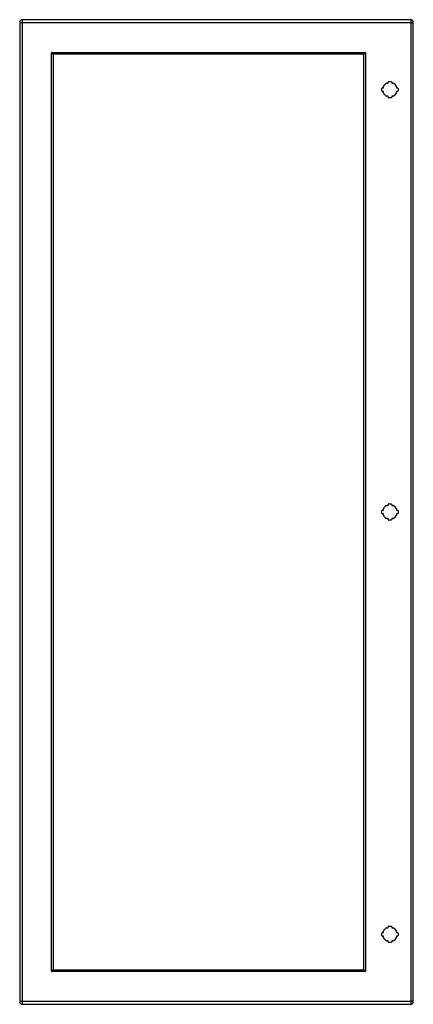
# Model space of a CAD drawing. Header units: inches. Extents: x 68.7 to 92.6, y 13.8 to 73.6.
import ezdxf

# ---------------------------------------------------------------- set-up
doc = ezdxf.new("R2010")
doc.units = ezdxf.units.IN
doc.header["$MEASUREMENT"] = 0
doc.layers.add('Visible Edges(ANSI)', color=7, linetype='Continuous', lineweight=25)
doc.layers.add('Visible Tangent Edges(ANSI)', color=7, linetype='Continuous', lineweight=25)

msp = doc.modelspace()

# ---------------------------------------------------------------- linework, layer by layer
at = {"layer": 'Visible Edges(ANSI)'}
for p, q in [((92.46, 73.64), (68.864, 73.64)), ((68.703, 73.479), (68.703, 13.998)), ((92.621, 13.998), (92.621, 73.479)), ((70.734, 71.533), (70.734, 15.944)), ((89.591, 71.551), (70.751, 71.551)), ((89.609, 15.944), (89.609, 71.533)), ((90.702, 69.319), (90.702, 69.461)), ((90.741, 69.5), (90.801, 69.5)), ((90.801, 69.5), (90.801, 69.589)), ((90.998, 69.786), (91.087, 69.786)), ((91.087, 69.786), (91.087, 69.846)), ((91.126, 69.885), (91.267, 69.885)), ((91.307, 69.846), (91.307, 69.786)), ((91.307, 69.786), (91.396, 69.786)), ((91.592, 69.589), (91.592, 69.5)), ((91.592, 69.5), (91.652, 69.5)), ((91.692, 69.461), (91.692, 69.319)), ((90.801, 69.28), (90.741, 69.28)), ((90.801, 69.191), (90.801, 69.28)), ((91.087, 68.994), (90.998, 68.994)), ((91.087, 68.934), (91.087, 68.994)), ((91.267, 68.895), (91.126, 68.895)), ((91.396, 68.994), (91.307, 68.994)), ((91.307, 68.994), (91.307, 68.934)), ((91.652, 69.28), (91.592, 69.28)), ((91.592, 69.28), (91.592, 69.191)), ((90.702, 43.668), (90.702, 43.81)), ((90.741, 43.849), (90.801, 43.849)), ((90.801, 43.849), (90.801, 43.938)), ((90.998, 44.135), (91.087, 44.135)), ((91.087, 44.135), (91.087, 44.195)), ((91.126, 44.234), (91.267, 44.234)), ((91.307, 44.195), (91.307, 44.135)), ((91.307, 44.135), (91.396, 44.135)), ((91.592, 43.938), (91.592, 43.849)), ((91.592, 43.849), (91.652, 43.849)), ((91.692, 43.81), (91.692, 43.668)), ((90.801, 43.629), (90.741, 43.629)), ((90.801, 43.54), (90.801, 43.629)), ((91.087, 43.343), (90.998, 43.343)), ((91.087, 43.283), (91.087, 43.343)), ((91.267, 43.244), (91.126, 43.244)), ((91.396, 43.343), (91.307, 43.343)), ((91.307, 43.343), (91.307, 43.283)), ((91.652, 43.629), (91.592, 43.629)), ((91.592, 43.629), (91.592, 43.54)), ((91.087, 18.483), (91.087, 18.543)), ((91.126, 18.582), (91.267, 18.582)), ((91.307, 18.543), (91.307, 18.483)), ((90.702, 18.016), (90.702, 18.158)), ((90.741, 18.197), (90.801, 18.197)), ((90.801, 17.977), (90.741, 17.977)), ((90.801, 18.197), (90.801, 18.286)), ((90.801, 17.888), (90.801, 17.977)), ((90.998, 18.483), (91.087, 18.483)), ((91.307, 18.483), (91.396, 18.483)), ((91.592, 18.286), (91.592, 18.197)), ((91.592, 18.197), (91.652, 18.197)), ((91.652, 17.977), (91.592, 17.977)), ((91.592, 17.977), (91.592, 17.888)), ((91.692, 18.158), (91.692, 18.016)), ((91.087, 17.691), (90.998, 17.691)), ((91.087, 17.631), (91.087, 17.691)), ((91.267, 17.592), (91.126, 17.592)), ((91.396, 17.691), (91.307, 17.691)), ((91.307, 17.691), (91.307, 17.631)), ((70.751, 15.926), (89.591, 15.926)), ((68.864, 13.837), (92.46, 13.837))]:
    msp.add_line(p, q, dxfattribs=at)
at = {"layer": 'Visible Edges(ANSI)', "flags": 128}
for points in [[(70.64, 71.611), (70.64, 71.612), (70.64, 71.612), (70.64, 71.612), (70.64, 71.612), (70.64, 71.612), (70.639, 71.612), (70.639, 71.612), (70.639, 71.612), (70.638, 71.613), (70.638, 71.613), (70.638, 71.613), (70.637, 71.613), (70.637, 71.614), (70.637, 71.614), (70.636, 71.614), (70.636, 71.614), (70.636, 71.614), (70.636, 71.614), (70.635, 71.615), (70.635, 71.615), (70.635, 71.615), (70.635, 71.615), (70.635, 71.615), (70.635, 71.615)], [(70.734, 71.533), (70.733, 71.536), (70.733, 71.54), (70.732, 71.543), (70.731, 71.546), (70.729, 71.549), (70.727, 71.553), (70.724, 71.556), (70.721, 71.559), (70.718, 71.562), (70.715, 71.566), (70.711, 71.569), (70.707, 71.572), (70.702, 71.576), (70.698, 71.579), (70.693, 71.582), (70.688, 71.585), (70.682, 71.589), (70.677, 71.592), (70.671, 71.595), (70.665, 71.598), (70.659, 71.602), (70.653, 71.605), (70.647, 71.608), (70.64, 71.611)], [(70.669, 71.65), (70.669, 71.65), (70.67, 71.65), (70.67, 71.65), (70.67, 71.649), (70.67, 71.649), (70.67, 71.649), (70.67, 71.649), (70.67, 71.648), (70.671, 71.648), (70.671, 71.648), (70.671, 71.648), (70.671, 71.647), (70.671, 71.647), (70.672, 71.647), (70.672, 71.646), (70.672, 71.646), (70.672, 71.646), (70.672, 71.645), (70.673, 71.645), (70.673, 71.645), (70.673, 71.645), (70.673, 71.644), (70.673, 71.644), (70.673, 71.644)], [(70.673, 71.644), (70.676, 71.638), (70.68, 71.632), (70.683, 71.626), (70.686, 71.62), (70.689, 71.614), (70.693, 71.608), (70.696, 71.602), (70.699, 71.597), (70.702, 71.592), (70.706, 71.587), (70.709, 71.582), (70.712, 71.578), (70.715, 71.574), (70.719, 71.57), (70.722, 71.566), (70.725, 71.563), (70.729, 71.56), (70.732, 71.558), (70.735, 71.556), (70.738, 71.554), (70.742, 71.553), (70.745, 71.552), (70.748, 71.551), (70.751, 71.551)], [(89.591, 71.551), (89.594, 71.551), (89.597, 71.552), (89.601, 71.553), (89.604, 71.554), (89.607, 71.556), (89.61, 71.558), (89.614, 71.56), (89.617, 71.563), (89.62, 71.566), (89.623, 71.57), (89.627, 71.574), (89.63, 71.578), (89.633, 71.582), (89.636, 71.587), (89.64, 71.592), (89.643, 71.597), (89.646, 71.602), (89.65, 71.608), (89.653, 71.614), (89.656, 71.62), (89.659, 71.626), (89.663, 71.632), (89.666, 71.638), (89.669, 71.644)], [(89.702, 71.611), (89.696, 71.608), (89.689, 71.605), (89.683, 71.602), (89.677, 71.598), (89.671, 71.595), (89.666, 71.592), (89.66, 71.589), (89.655, 71.585), (89.65, 71.582), (89.645, 71.579), (89.64, 71.576), (89.636, 71.572), (89.631, 71.569), (89.628, 71.566), (89.624, 71.563), (89.621, 71.559), (89.618, 71.556), (89.616, 71.553), (89.613, 71.549), (89.612, 71.546), (89.61, 71.543), (89.609, 71.54), (89.609, 71.536), (89.609, 71.533)], [(89.669, 71.644), (89.669, 71.644), (89.669, 71.644), (89.669, 71.645), (89.67, 71.645), (89.67, 71.645), (89.67, 71.645), (89.67, 71.646), (89.67, 71.646), (89.67, 71.646), (89.671, 71.647), (89.671, 71.647), (89.671, 71.647), (89.671, 71.648), (89.671, 71.648), (89.672, 71.648), (89.672, 71.648), (89.672, 71.649), (89.672, 71.649), (89.672, 71.649), (89.672, 71.649), (89.673, 71.65), (89.673, 71.65), (89.673, 71.65), (89.673, 71.65)], [(89.708, 71.615), (89.708, 71.615), (89.707, 71.615), (89.707, 71.615), (89.707, 71.615), (89.707, 71.615), (89.707, 71.614), (89.706, 71.614), (89.706, 71.614), (89.706, 71.614), (89.706, 71.614), (89.705, 71.614), (89.705, 71.613), (89.705, 71.613), (89.704, 71.613), (89.704, 71.613), (89.704, 71.612), (89.703, 71.612), (89.703, 71.612), (89.703, 71.612), (89.702, 71.612), (89.702, 71.612), (89.702, 71.612), (89.702, 71.612), (89.702, 71.611)], [(70.635, 15.862), (70.635, 15.862), (70.635, 15.862), (70.635, 15.862), (70.635, 15.862), (70.635, 15.862), (70.636, 15.862), (70.636, 15.863), (70.636, 15.863), (70.636, 15.863), (70.637, 15.863), (70.637, 15.863), (70.637, 15.864), (70.638, 15.864), (70.638, 15.864), (70.638, 15.864), (70.639, 15.864), (70.639, 15.865), (70.639, 15.865), (70.64, 15.865), (70.64, 15.865), (70.64, 15.865), (70.64, 15.865), (70.64, 15.865), (70.64, 15.865)], [(70.64, 15.865), (70.647, 15.869), (70.653, 15.872), (70.659, 15.875), (70.665, 15.878), (70.671, 15.882), (70.676, 15.885), (70.682, 15.888), (70.687, 15.891), (70.693, 15.895), (70.698, 15.898), (70.702, 15.901), (70.707, 15.905), (70.711, 15.908), (70.715, 15.911), (70.718, 15.914), (70.721, 15.918), (70.724, 15.921), (70.727, 15.924), (70.729, 15.927), (70.73, 15.931), (70.732, 15.934), (70.733, 15.937), (70.733, 15.94), (70.734, 15.944)], [(70.673, 15.833), (70.673, 15.833), (70.673, 15.832), (70.673, 15.832), (70.673, 15.832), (70.673, 15.832), (70.672, 15.832), (70.672, 15.831), (70.672, 15.831), (70.672, 15.831), (70.672, 15.83), (70.671, 15.83), (70.671, 15.83), (70.671, 15.829), (70.671, 15.829), (70.671, 15.829), (70.67, 15.828), (70.67, 15.828), (70.67, 15.828), (70.67, 15.828), (70.67, 15.828), (70.67, 15.827), (70.67, 15.827), (70.669, 15.827), (70.669, 15.827)], [(70.751, 15.926), (70.748, 15.926), (70.745, 15.925), (70.742, 15.924), (70.738, 15.923), (70.735, 15.921), (70.732, 15.919), (70.729, 15.916), (70.725, 15.914), (70.722, 15.91), (70.719, 15.907), (70.716, 15.903), (70.712, 15.899), (70.709, 15.895), (70.706, 15.89), (70.702, 15.885), (70.699, 15.88), (70.696, 15.874), (70.693, 15.869), (70.689, 15.863), (70.686, 15.857), (70.683, 15.851), (70.68, 15.845), (70.676, 15.839), (70.673, 15.833)], [(89.669, 15.833), (89.666, 15.839), (89.663, 15.845), (89.659, 15.851), (89.656, 15.857), (89.653, 15.863), (89.65, 15.869), (89.646, 15.874), (89.643, 15.88), (89.64, 15.885), (89.637, 15.89), (89.633, 15.895), (89.63, 15.899), (89.627, 15.903), (89.623, 15.907), (89.62, 15.91), (89.617, 15.914), (89.614, 15.916), (89.61, 15.919), (89.607, 15.921), (89.604, 15.923), (89.601, 15.924), (89.597, 15.925), (89.594, 15.926), (89.591, 15.926)], [(89.609, 15.944), (89.609, 15.94), (89.609, 15.937), (89.61, 15.934), (89.612, 15.931), (89.613, 15.927), (89.616, 15.924), (89.618, 15.921), (89.621, 15.918), (89.624, 15.914), (89.628, 15.911), (89.631, 15.908), (89.636, 15.905), (89.64, 15.901), (89.645, 15.898), (89.65, 15.895), (89.655, 15.892), (89.66, 15.888), (89.666, 15.885), (89.671, 15.882), (89.677, 15.878), (89.683, 15.875), (89.689, 15.872), (89.696, 15.869), (89.702, 15.865)], [(89.673, 15.827), (89.673, 15.827), (89.673, 15.827), (89.673, 15.827), (89.672, 15.828), (89.672, 15.828), (89.672, 15.828), (89.672, 15.828), (89.672, 15.828), (89.672, 15.829), (89.671, 15.829), (89.671, 15.829), (89.671, 15.83), (89.671, 15.83), (89.671, 15.83), (89.67, 15.831), (89.67, 15.831), (89.67, 15.831), (89.67, 15.832), (89.67, 15.832), (89.67, 15.832), (89.669, 15.832), (89.669, 15.832), (89.669, 15.833), (89.669, 15.833)], [(89.702, 15.865), (89.702, 15.865), (89.702, 15.865), (89.702, 15.865), (89.702, 15.865), (89.703, 15.865), (89.703, 15.865), (89.703, 15.865), (89.704, 15.864), (89.704, 15.864), (89.704, 15.864), (89.705, 15.864), (89.705, 15.864), (89.705, 15.863), (89.706, 15.863), (89.706, 15.863), (89.706, 15.863), (89.706, 15.863), (89.707, 15.862), (89.707, 15.862), (89.707, 15.862), (89.707, 15.862), (89.707, 15.862), (89.708, 15.862), (89.708, 15.862)]]:
    msp.add_lwpolyline(points, dxfattribs=at)
at = {"layer": 'Visible Edges(ANSI)'}
for centre, radius, start, end in [((68.864, 73.479), 0.161, 90, 180), ((92.46, 73.479), 0.161, 0, 90), ((70.655, 71.629), 0.025, 56.13203, 213.86797), ((89.687, 71.629), 0.025, 326.13203, 123.86797), ((90.741, 69.461), 0.0394, 90, 180), ((91.197, 69.39), 0.443, 116.70485, 153.29515), ((91.126, 69.846), 0.0394, 90, 180), ((91.267, 69.846), 0.0394, 0, 90), ((91.197, 69.39), 0.443, 26.70485, 63.29515), ((91.652, 69.461), 0.0394, 0, 90), ((90.741, 69.319), 0.0394, 180, 270), ((91.197, 69.39), 0.443, 206.70485, 243.29515), ((91.126, 68.934), 0.0394, 180, 270), ((91.267, 68.934), 0.0394, 270, 0), ((91.197, 69.39), 0.443, 296.70485, 333.29515), ((91.652, 69.319), 0.0394, 270, 0), ((90.741, 43.81), 0.0394, 90, 180), ((90.741, 43.668), 0.0394, 180, 270), ((91.197, 43.739), 0.443, 116.70485, 153.29515), ((91.126, 44.195), 0.0394, 90, 180), ((91.267, 44.195), 0.0394, 0, 90), ((91.197, 43.739), 0.443, 26.70485, 63.29515), ((91.652, 43.81), 0.0394, 0, 90), ((91.652, 43.668), 0.0394, 270, 0), ((91.197, 43.739), 0.443, 206.70485, 243.29515), ((91.126, 43.283), 0.0394, 180, 270), ((91.267, 43.283), 0.0394, 270, 0), ((91.197, 43.739), 0.443, 296.70485, 333.29515), ((91.126, 18.543), 0.0394, 90, 180), ((91.267, 18.543), 0.0394, 0, 90), ((90.741, 18.158), 0.0394, 90, 180), ((90.741, 18.016), 0.0394, 180, 270), ((91.197, 18.087), 0.443, 116.70485, 153.29515), ((91.197, 18.087), 0.443, 26.70485, 63.29515), ((91.652, 18.158), 0.0394, 0, 90), ((91.652, 18.016), 0.0394, 270, 0), ((91.197, 18.087), 0.443, 206.70485, 243.29515), ((91.126, 17.631), 0.0394, 180, 270), ((91.267, 17.631), 0.0394, 270, 0), ((91.197, 18.087), 0.443, 296.70485, 333.29515), ((70.655, 15.848), 0.025, 146.13203, 303.86797), ((89.687, 15.848), 0.025, 236.13203, 33.86797), ((68.864, 13.998), 0.161, 180, 270), ((92.46, 13.998), 0.161, 270, 0)]:
    msp.add_arc(centre, radius, start, end, dxfattribs=at)
at = {"layer": 'Visible Tangent Edges(ANSI)'}
for p, q in [((68.864, 73.479), (68.864, 73.64)), ((92.46, 73.64), (92.46, 73.479)), ((68.703, 73.479), (68.864, 73.479)), ((68.864, 73.479), (92.46, 73.479)), ((68.864, 13.998), (68.864, 73.479)), ((92.46, 73.479), (92.46, 13.998)), ((92.46, 73.479), (92.621, 73.479)), ((70.635, 15.862), (70.635, 71.615)), ((70.669, 71.65), (89.673, 71.65)), ((89.708, 71.615), (89.708, 15.862)), ((89.673, 15.827), (70.669, 15.827)), ((68.864, 13.998), (68.703, 13.998)), ((92.46, 13.998), (68.864, 13.998)), ((68.864, 13.837), (68.864, 13.998)), ((92.46, 13.998), (92.46, 13.837)), ((92.621, 13.998), (92.46, 13.998))]:
    msp.add_line(p, q, dxfattribs=at)

doc.saveas('drawing.dxf')
